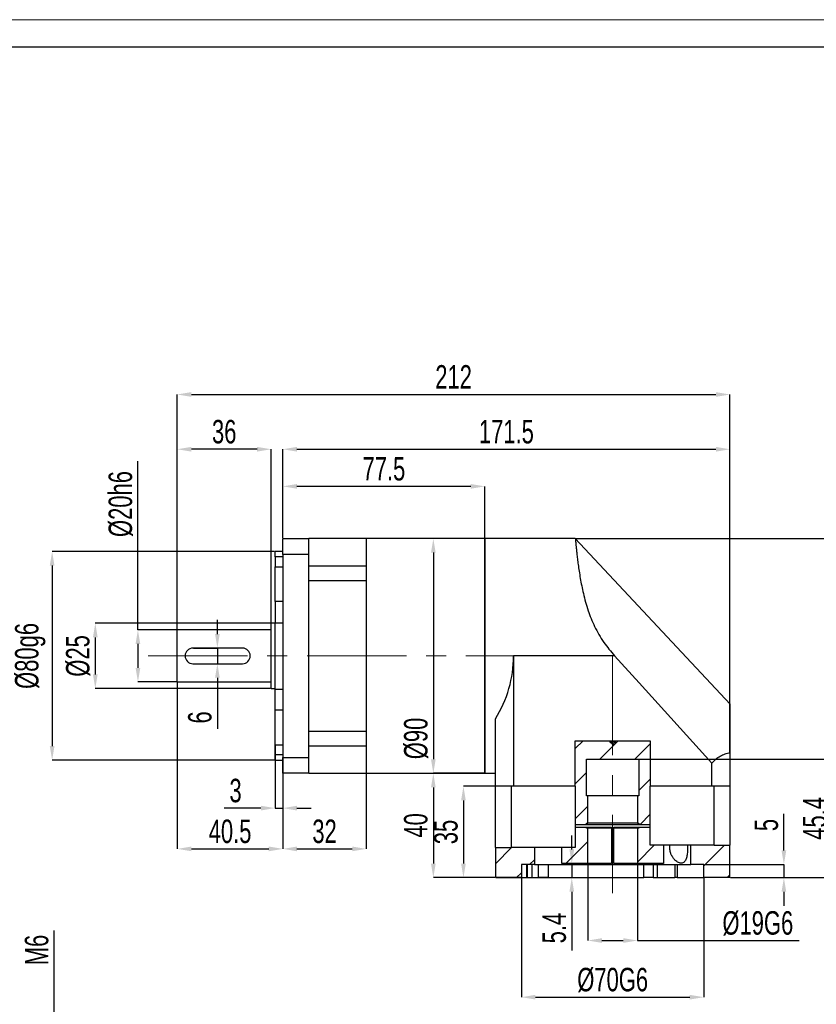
# Model space of a CAD drawing. Header units: millimetres. Extents: x 2388 to 2684, y 131 to 339.
# Tile 3 of 4: x 2470 to 2572, y 213 to 339. Entities that reach past the tile are written whole.
import ezdxf

# ---------------------------------------------------------------- set-up
doc = ezdxf.new("R2010")
doc.units = ezdxf.units.MM
doc.linetypes.add('CENTER2', pattern=[28.575, 19.05, -3.175, 3.175, -3.175])
doc.linetypes.add('CENTERX2', pattern=[20.32, 12.7, -2.54, 2.54, -2.54])
doc.layers.add('3中心线层', color=1, linetype='CENTER2')
doc.layers.add('6文字层', color=3, linetype='Continuous')
doc.layers.add('图框_外框线', color=7, linetype='Continuous', lineweight=18)
doc.styles.add('SLDTEXTSTYLE1', font='TXT', dxfattribs={"width": 0.7})
doc.dimstyles.new('SLDDIMSTYLE12', dxfattribs={"dimtxt": 3, "dimasz": 1.8, "dimexe": 0, "dimexo": 0.0625, "dimgap": 0.75, "dimtad": 1, "dimlfac": 2, "dimrnd": 1e-09, "dimzin": 12, "dimdsep": 46, "dimtxsty": 'SLDTEXTSTYLE1', "dimsah": 1, "dimcen": 0.09, "dimadec": 0, "dimazin": 3, "dimtfac": 1, "dimtmove": 0, "dimatfit": 0, "dimfxl": 1, "dimfrac": 2, "dimtolj": 1, "dimtzin": 12, "dimarcsym": 0})
doc.dimstyles.new('SLDDIMSTYLE2', dxfattribs={"dimtxt": 3, "dimasz": 1.8, "dimexe": 0, "dimexo": 0.0625, "dimgap": 0.75, "dimtad": 0, "dimtih": 1, "dimtoh": 1, "dimlfac": 3, "dimrnd": 1e-09, "dimzin": 12, "dimdsep": 46, "dimtxsty": 'SLDTEXTSTYLE1', "dimsah": 1, "dimcen": 0, "dimadec": 0, "dimazin": 3, "dimtfac": 1, "dimtofl": 0, "dimtmove": 0, "dimatfit": 3, "dimfxl": 1, "dimfrac": 2, "dimtolj": 1, "dimtzin": 12, "dimarcsym": 0})
doc.dimstyles.new('SLDDIMSTYLE4', dxfattribs={"dimtxt": 3, "dimasz": 1.8, "dimexe": 0, "dimexo": 0.0625, "dimgap": 0.75, "dimtad": 1, "dimlfac": 3, "dimrnd": 1e-09, "dimzin": 12, "dimdsep": 46, "dimtxsty": 'SLDTEXTSTYLE1', "dimsah": 1, "dimcen": 0.09, "dimadec": 0, "dimazin": 3, "dimtfac": 1, "dimtofl": 0, "dimtmove": 0, "dimatfit": 3, "dimfxl": 1, "dimfrac": 2, "dimtolj": 1, "dimtzin": 12, "dimarcsym": 0})
doc.dimstyles.new('SLDDIMSTYLE5', dxfattribs={"dimtxt": 3, "dimasz": 1.8, "dimexe": 0, "dimexo": 0.0625, "dimgap": 0.75, "dimtad": 1, "dimlfac": 3, "dimrnd": 1e-09, "dimzin": 12, "dimdsep": 46, "dimtxsty": 'SLDTEXTSTYLE1', "dimsah": 1, "dimcen": 0.09, "dimadec": 0, "dimazin": 3, "dimtfac": 1, "dimtofl": 0, "dimtmove": 0, "dimatfit": 3, "dimfxl": 1, "dimfrac": 2, "dimtolj": 1, "dimarcsym": 0})
doc.dimstyles.new('SLDDIMSTYLE6', dxfattribs={"dimtxt": 3, "dimasz": 1.8, "dimexe": 0, "dimexo": 0.0625, "dimgap": 0.75, "dimtad": 1, "dimlfac": 3, "dimrnd": 1e-09, "dimzin": 12, "dimdsep": 46, "dimtxsty": 'SLDTEXTSTYLE1', "dimsah": 1, "dimcen": 0.09, "dimadec": 0, "dimazin": 3, "dimtfac": 1, "dimtofl": 0, "dimtmove": 0, "dimatfit": 3, "dimfxl": 1, "dimfrac": 2, "dimtolj": 1, "dimarcsym": 0})
doc.dimstyles.new('SLDDIMSTYLE7', dxfattribs={"dimtxt": 3, "dimasz": 1.8, "dimexe": 0, "dimexo": 0.0625, "dimgap": 0.75, "dimtad": 1, "dimlfac": 3, "dimrnd": 1e-09, "dimzin": 12, "dimdsep": 46, "dimtxsty": 'SLDTEXTSTYLE1', "dimsah": 1, "dimcen": 0.09, "dimadec": 0, "dimazin": 3, "dimtfac": 1, "dimtmove": 0, "dimatfit": 0, "dimfxl": 1, "dimfrac": 2, "dimtolj": 1, "dimtzin": 12, "dimarcsym": 0})
doc.dimstyles.new('SLDDIMSTYLE8', dxfattribs={"dimtxt": 3, "dimasz": 1.8, "dimexe": 0, "dimexo": 0.0625, "dimgap": 0.75, "dimtad": 1, "dimlfac": 3, "dimrnd": 1e-09, "dimzin": 12, "dimdsep": 46, "dimtxsty": 'SLDTEXTSTYLE1', "dimsah": 1, "dimcen": 0.09, "dimadec": 0, "dimazin": 3, "dimtfac": 1, "dimtofl": 0, "dimtmove": 0, "dimatfit": 3, "dimfxl": 1, "dimfrac": 2, "dimtolj": 1, "dimarcsym": 0})
doc.dimstyles.new('SLDDIMSTYLE9', dxfattribs={"dimtxt": 3, "dimasz": 1.8, "dimexe": 0, "dimexo": 0.0625, "dimgap": 0.75, "dimtad": 1, "dimlfac": 3, "dimrnd": 1e-09, "dimzin": 12, "dimdsep": 46, "dimtxsty": 'SLDTEXTSTYLE1', "dimsah": 1, "dimcen": 0.09, "dimadec": 0, "dimazin": 3, "dimtfac": 1, "dimtofl": 0, "dimtmove": 0, "dimatfit": 3, "dimfxl": 1, "dimfrac": 2, "dimtolj": 1, "dimarcsym": 0})
pattern_1 = [(45, (2388.4566, 129.769), (-2.245064, 2.245064), [])]

# ---------------------------------------------------------------- blocks, each defined once
blk = doc.blocks.new('*D94')
at = {"layer": '6文字层', "color": 0, "lineweight": -2}
for p, q in [((2450.8, 278.93), (2425.71, 246.21)), ((2452.6, 278.93), (2450.8, 278.93))]:
    blk.add_line(p, q, dxfattribs=at)
at = {"layer": '6文字层', "color": 0}
blk.add_solid([(2425.47, 246.39), (2425.95, 246.02), (2424.62, 244.78)], dxfattribs=at)
at = {"layer": 'Defpoints', "color": 0}
for p in [(2444.9, 271.23), (2424.62, 244.78)]:
    blk.add_point(p, dxfattribs=at)
at = {"layer": '6文字层', "color": 0, "insert": (2453.35, 280.43), "char_height": 3, "attachment_point": 1, "style": 'SLDTEXTSTYLE1'}
blk.add_mtext('\\A1;P.C.D.∅100', dxfattribs=at)
blk = doc.blocks.new('*D97')
at = {"layer": '6文字层', "color": 0, "lineweight": -2}
for p, q in [((2489.87, 261.4), (2489.87, 291.41)), ((2491.67, 291.41), (2558.74, 291.41)), ((2560.54, 245.7), (2560.54, 291.41))]:
    blk.add_line(p, q, dxfattribs=at)
at = {"layer": '6文字层', "color": 0}
for points in [[(2491.67, 291.71), (2491.67, 291.11), (2489.87, 291.41)], [(2558.74, 291.11), (2558.74, 291.71), (2560.54, 291.41)]]:
    blk.add_solid(points, dxfattribs=at)
at = {"layer": 'Defpoints', "color": 0}
for p in [(2560.54, 291.41), (2489.87, 261.34), (2560.54, 245.63)]:
    blk.add_point(p, dxfattribs=at)
at = {"layer": '6文字层', "color": 0, "insert": (2525.2, 295.16), "char_height": 3, "attachment_point": 2, "style": 'SLDTEXTSTYLE1'}
blk.add_mtext('\\A1;212', dxfattribs=at)
blk = doc.blocks.new('*D98')
at = {"layer": '6文字层', "color": 0, "lineweight": -2}
for p, q in [((2503.37, 273.07), (2503.37, 279.67)), ((2527.4, 279.67), (2505.17, 279.67)), ((2529.2, 273.07), (2529.2, 279.67))]:
    blk.add_line(p, q, dxfattribs=at)
at = {"layer": '6文字层', "color": 0}
for points in [[(2505.17, 279.97), (2505.17, 279.37), (2503.37, 279.67)], [(2527.4, 279.37), (2527.4, 279.97), (2529.2, 279.67)]]:
    blk.add_solid(points, dxfattribs=at)
at = {"layer": 'Defpoints', "color": 0}
for p in [(2503.37, 279.67), (2503.37, 273), (2529.2, 273)]:
    blk.add_point(p, dxfattribs=at)
at = {"layer": '6文字层', "color": 0, "insert": (2516.29, 283.42), "char_height": 3, "attachment_point": 2, "style": 'SLDTEXTSTYLE1'}
blk.add_mtext('\\A1;77.5', dxfattribs=at)
blk = doc.blocks.new('*D99')
at = {"layer": '6文字层', "color": 0, "lineweight": -2}
for p, q in [((2503.37, 273.07), (2503.37, 284.41)), ((2505.17, 284.41), (2558.74, 284.41)), ((2560.54, 245.7), (2560.54, 284.41))]:
    blk.add_line(p, q, dxfattribs=at)
at = {"layer": '6文字层', "color": 0}
for points in [[(2505.17, 284.71), (2505.17, 284.11), (2503.37, 284.41)], [(2558.74, 284.11), (2558.74, 284.71), (2560.54, 284.41)]]:
    blk.add_solid(points, dxfattribs=at)
at = {"layer": 'Defpoints', "color": 0}
for p in [(2560.54, 284.41), (2503.37, 273), (2560.54, 245.63)]:
    blk.add_point(p, dxfattribs=at)
at = {"layer": '6文字层', "color": 0, "insert": (2531.95, 288.16), "char_height": 3, "attachment_point": 2, "style": 'SLDTEXTSTYLE1'}
blk.add_mtext('\\A1;171.5', dxfattribs=at)
blk = doc.blocks.new('*D100')
at = {"layer": '6文字层', "color": 0, "lineweight": -2}
for p, q in [((2489.87, 261.4), (2489.87, 284.41)), ((2500.07, 284.41), (2491.67, 284.41)), ((2501.87, 262.23), (2501.87, 284.41))]:
    blk.add_line(p, q, dxfattribs=at)
at = {"layer": '6文字层', "color": 0}
for points in [[(2491.67, 284.71), (2491.67, 284.11), (2489.87, 284.41)], [(2500.07, 284.11), (2500.07, 284.71), (2501.87, 284.41)]]:
    blk.add_solid(points, dxfattribs=at)
at = {"layer": 'Defpoints', "color": 0}
for p in [(2489.87, 284.41), (2501.87, 262.17), (2489.87, 261.34)]:
    blk.add_point(p, dxfattribs=at)
at = {"layer": '6文字层', "color": 0, "insert": (2495.87, 288.16), "char_height": 3, "attachment_point": 2, "style": 'SLDTEXTSTYLE1'}
blk.add_mtext('\\A1;36', dxfattribs=at)
blk = doc.blocks.new('*D101')
at = {"layer": '6文字层', "color": 0, "lineweight": -2}
for p, q in [((2484.84, 261.34), (2484.84, 282.89)), ((2489.81, 261.34), (2484.84, 261.34)), ((2484.84, 259.54), (2484.84, 256.47)), ((2489.81, 254.67), (2484.84, 254.67))]:
    blk.add_line(p, q, dxfattribs=at)
at = {"layer": '6文字层', "color": 0}
for points in [[(2485.14, 259.54), (2484.54, 259.54), (2484.84, 261.34)], [(2484.54, 256.47), (2485.14, 256.47), (2484.84, 254.67)]]:
    blk.add_solid(points, dxfattribs=at)
at = {"layer": 'Defpoints', "color": 0}
for p in [(2489.87, 261.34), (2484.84, 254.67), (2489.87, 254.67)]:
    blk.add_point(p, dxfattribs=at)
at = {"layer": '6文字层', "color": 0, "insert": (2481.09, 277.41), "char_height": 3, "attachment_point": 2, "rotation": 90, "style": 'SLDTEXTSTYLE1'}
blk.add_mtext('\\A1;%%c20h6', dxfattribs=at)
blk = doc.blocks.new('*D102')
at = {"layer": '6文字层', "color": 0, "lineweight": -2}
for p, q in [((2501.81, 262.17), (2479.39, 262.17)), ((2479.39, 260.37), (2479.39, 255.64)), ((2501.81, 253.84), (2479.39, 253.84))]:
    blk.add_line(p, q, dxfattribs=at)
at = {"layer": '6文字层', "color": 0}
for points in [[(2479.69, 260.37), (2479.09, 260.37), (2479.39, 262.17)], [(2479.09, 255.64), (2479.69, 255.64), (2479.39, 253.84)]]:
    blk.add_solid(points, dxfattribs=at)
at = {"layer": 'Defpoints', "color": 0}
for p in [(2501.87, 262.17), (2479.39, 253.84), (2501.87, 253.84)]:
    blk.add_point(p, dxfattribs=at)
at = {"layer": '6文字层', "color": 0, "insert": (2475.64, 258), "char_height": 3, "attachment_point": 2, "rotation": 90, "style": 'SLDTEXTSTYLE1'}
blk.add_mtext('\\A1;%%c25', dxfattribs=at)
blk = doc.blocks.new('*D103')
at = {"layer": '6文字层', "color": 0, "lineweight": -2}
for p, q in [((2502.31, 271.34), (2473.87, 271.34)), ((2473.87, 269.54), (2473.87, 246.47)), ((2502.31, 244.67), (2473.87, 244.67))]:
    blk.add_line(p, q, dxfattribs=at)
at = {"layer": '6文字层', "color": 0}
for points in [[(2474.17, 269.54), (2473.57, 269.54), (2473.87, 271.34)], [(2473.57, 246.47), (2474.17, 246.47), (2473.87, 244.67)]]:
    blk.add_solid(points, dxfattribs=at)
at = {"layer": 'Defpoints', "color": 0}
for p in [(2502.37, 271.34), (2473.87, 244.67), (2502.37, 244.67)]:
    blk.add_point(p, dxfattribs=at)
at = {"layer": '6文字层', "color": 0, "insert": (2469.12, 258), "char_height": 3, "attachment_point": 2, "rotation": 90, "style": 'SLDTEXTSTYLE1'}
blk.add_mtext('\\A1;%%c80g6', dxfattribs=at)
blk = doc.blocks.new('*D104')
at = {"layer": '6文字层', "color": 0, "lineweight": -2}
for p, q in [((2495, 260.8), (2495, 262.6)), ((2491.93, 259), (2495, 259)), ((2495, 259), (2495, 257)), ((2491.93, 257), (2495, 257)), ((2495, 255.2), (2495, 248.69))]:
    blk.add_line(p, q, dxfattribs=at)
at = {"layer": '6文字层', "color": 0}
for points in [[(2494.7, 260.8), (2495.3, 260.8), (2495, 259)], [(2495.3, 255.2), (2494.7, 255.2), (2495, 257)]]:
    blk.add_solid(points, dxfattribs=at)
at = {"layer": 'Defpoints', "color": 0}
for p in [(2491.87, 259), (2491.87, 257), (2495, 257)]:
    blk.add_point(p, dxfattribs=at)
at = {"layer": '6文字层', "color": 0, "insert": (2491.25, 250.14), "char_height": 3, "attachment_point": 2, "rotation": 90, "style": 'SLDTEXTSTYLE1'}
blk.add_mtext('\\A1;6', dxfattribs=at)
blk = doc.blocks.new('*D105')
at = {"layer": '6文字层', "color": 0, "lineweight": -2}
for p, q in [((2502.37, 246.57), (2502.37, 238.55)), ((2503.37, 244.97), (2503.37, 238.55)), ((2500.57, 238.55), (2495.87, 238.55)), ((2502.37, 238.55), (2503.37, 238.55)), ((2505.17, 238.55), (2506.97, 238.55))]:
    blk.add_line(p, q, dxfattribs=at)
at = {"layer": '6文字层', "color": 0}
for points in [[(2500.57, 238.25), (2500.57, 238.85), (2502.37, 238.55)], [(2505.17, 238.85), (2505.17, 238.25), (2503.37, 238.55)]]:
    blk.add_solid(points, dxfattribs=at)
at = {"layer": 'Defpoints', "color": 0}
for p in [(2502.37, 246.63), (2503.37, 245.03), (2503.37, 238.55)]:
    blk.add_point(p, dxfattribs=at)
at = {"layer": '6文字层', "color": 0, "insert": (2497.32, 242.3), "char_height": 3, "attachment_point": 2, "style": 'SLDTEXTSTYLE1'}
blk.add_mtext('\\A1;3', dxfattribs=at)
blk = doc.blocks.new('*D106')
at = {"layer": '6文字层', "color": 0, "lineweight": -2}
for p, q in [((2489.87, 254.61), (2489.87, 233.34)), ((2503.37, 244.97), (2503.37, 233.34)), ((2491.67, 233.34), (2501.57, 233.34))]:
    blk.add_line(p, q, dxfattribs=at)
at = {"layer": '6文字层', "color": 0}
for points in [[(2491.67, 233.64), (2491.67, 233.04), (2489.87, 233.34)], [(2501.57, 233.04), (2501.57, 233.64), (2503.37, 233.34)]]:
    blk.add_solid(points, dxfattribs=at)
at = {"layer": 'Defpoints', "color": 0}
for p in [(2489.87, 254.67), (2503.37, 245.03), (2503.37, 233.34)]:
    blk.add_point(p, dxfattribs=at)
at = {"layer": '6文字层', "color": 0, "insert": (2496.62, 237.09), "char_height": 3, "attachment_point": 2, "style": 'SLDTEXTSTYLE1'}
blk.add_mtext('\\A1;40.5', dxfattribs=at)
blk = doc.blocks.new('*D107')
at = {"layer": '6文字层', "color": 0, "lineweight": -2}
for p, q in [((2503.37, 244.97), (2503.37, 233.34)), ((2514.04, 242.94), (2514.04, 233.34)), ((2505.17, 233.34), (2512.24, 233.34))]:
    blk.add_line(p, q, dxfattribs=at)
at = {"layer": '6文字层', "color": 0}
for points in [[(2505.17, 233.64), (2505.17, 233.04), (2503.37, 233.34)], [(2512.24, 233.04), (2512.24, 233.64), (2514.04, 233.34)]]:
    blk.add_solid(points, dxfattribs=at)
at = {"layer": 'Defpoints', "color": 0}
for p in [(2503.37, 245.03), (2514.04, 243), (2514.04, 233.34)]:
    blk.add_point(p, dxfattribs=at)
at = {"layer": '6文字层', "color": 0, "insert": (2508.7, 237.09), "char_height": 3, "attachment_point": 2, "style": 'SLDTEXTSTYLE1'}
blk.add_mtext('\\A1;32', dxfattribs=at)
blk = doc.blocks.new('*D108')
at = {"layer": '6文字层', "color": 0, "lineweight": -2}
for p, q in [((2529.14, 243), (2522.61, 243)), ((2522.61, 241.2), (2522.61, 231.47)), ((2530.47, 229.67), (2522.61, 229.67))]:
    blk.add_line(p, q, dxfattribs=at)
at = {"layer": '6文字层', "color": 0}
for points in [[(2522.91, 241.2), (2522.31, 241.2), (2522.61, 243)], [(2522.31, 231.47), (2522.91, 231.47), (2522.61, 229.67)]]:
    blk.add_solid(points, dxfattribs=at)
at = {"layer": 'Defpoints', "color": 0}
for p in [(2529.2, 243), (2522.61, 229.67), (2530.54, 229.67)]:
    blk.add_point(p, dxfattribs=at)
at = {"layer": '6文字层', "color": 0, "insert": (2518.86, 236.34), "char_height": 3, "attachment_point": 2, "rotation": 90, "style": 'SLDTEXTSTYLE1'}
blk.add_mtext('\\A1;40', dxfattribs=at)
blk = doc.blocks.new('*D109')
at = {"layer": '6文字层', "color": 0, "lineweight": -2}
for p, q in [((2532.81, 241.34), (2526.46, 241.34)), ((2526.46, 239.54), (2526.46, 231.47)), ((2530.47, 229.67), (2526.46, 229.67))]:
    blk.add_line(p, q, dxfattribs=at)
at = {"layer": '6文字层', "color": 0}
for points in [[(2526.76, 239.54), (2526.16, 239.54), (2526.46, 241.34)], [(2526.16, 231.47), (2526.76, 231.47), (2526.46, 229.67)]]:
    blk.add_solid(points, dxfattribs=at)
at = {"layer": 'Defpoints', "color": 0}
for p in [(2532.87, 241.34), (2526.46, 229.67), (2530.54, 229.67)]:
    blk.add_point(p, dxfattribs=at)
at = {"layer": '6文字层', "color": 0, "insert": (2522.71, 235.5), "char_height": 3, "attachment_point": 2, "rotation": 90, "style": 'SLDTEXTSTYLE1'}
blk.add_mtext('\\A1;35', dxfattribs=at)
blk = doc.blocks.new('*D110')
at = {"layer": '6文字层', "color": 0, "lineweight": -2}
for p, q in [((2540.82, 273), (2583.54, 273)), ((2583.54, 271.2), (2583.54, 231.47)), ((2560.6, 229.67), (2583.54, 229.67))]:
    blk.add_line(p, q, dxfattribs=at)
at = {"layer": '6文字层', "color": 0}
for points in [[(2583.84, 271.2), (2583.24, 271.2), (2583.54, 273)], [(2583.24, 231.47), (2583.84, 231.47), (2583.54, 229.67)]]:
    blk.add_solid(points, dxfattribs=at)
at = {"layer": 'Defpoints', "color": 0}
for p in [(2540.76, 273), (2560.54, 229.67), (2583.54, 229.67)]:
    blk.add_point(p, dxfattribs=at)
at = {"layer": '6文字层', "color": 0, "insert": (2579.79, 251.34), "char_height": 3, "attachment_point": 2, "rotation": 90, "style": 'SLDTEXTSTYLE1'}
blk.add_mtext('\\A1;130', dxfattribs=at)
blk = doc.blocks.new('*D111')
at = {"layer": '6文字层', "color": 0, "lineweight": -2}
for p, q in [((2548.93, 244.8), (2573.61, 244.8)), ((2573.61, 243), (2573.61, 231.47)), ((2560.6, 229.67), (2573.61, 229.67))]:
    blk.add_line(p, q, dxfattribs=at)
at = {"layer": '6文字层', "color": 0}
for points in [[(2573.91, 243), (2573.31, 243), (2573.61, 244.8)], [(2573.31, 231.47), (2573.91, 231.47), (2573.61, 229.67)]]:
    blk.add_solid(points, dxfattribs=at)
at = {"layer": 'Defpoints', "color": 0}
for p in [(2548.87, 244.8), (2560.54, 229.67), (2573.61, 229.67)]:
    blk.add_point(p, dxfattribs=at)
at = {"layer": '6文字层', "color": 0, "insert": (2569.86, 237.24), "char_height": 3, "attachment_point": 2, "rotation": 90, "style": 'SLDTEXTSTYLE1'}
blk.add_mtext('\\A1;45.4', dxfattribs=at)
blk = doc.blocks.new('*D112')
at = {"layer": '6文字层', "color": 0, "lineweight": -2}
for p, q in [((2567.43, 233.14), (2567.43, 237.84)), ((2557.27, 231.34), (2567.43, 231.34)), ((2567.43, 231.34), (2567.43, 229.67)), ((2560.6, 229.67), (2567.43, 229.67)), ((2567.43, 227.87), (2567.43, 226.07))]:
    blk.add_line(p, q, dxfattribs=at)
at = {"layer": '6文字层', "color": 0}
for points in [[(2567.13, 233.14), (2567.73, 233.14), (2567.43, 231.34)], [(2567.73, 227.87), (2567.13, 227.87), (2567.43, 229.67)]]:
    blk.add_solid(points, dxfattribs=at)
at = {"layer": 'Defpoints', "color": 0}
for p in [(2557.2, 231.34), (2560.54, 229.67), (2567.43, 229.67)]:
    blk.add_point(p, dxfattribs=at)
at = {"layer": '6文字层', "color": 0, "insert": (2563.68, 236.39), "char_height": 3, "attachment_point": 2, "rotation": 90, "style": 'SLDTEXTSTYLE1'}
blk.add_mtext('\\A1;5', dxfattribs=at)
blk = doc.blocks.new('*D113')
at = {"layer": '6文字层', "color": 0, "lineweight": -2}
for p, q in [((2540.31, 233.27), (2540.31, 235.07)), ((2539.1, 231.47), (2540.31, 231.47)), ((2540.31, 231.47), (2540.31, 229.67)), ((2530.6, 229.67), (2540.31, 229.67)), ((2540.31, 227.87), (2540.31, 220.37))]:
    blk.add_line(p, q, dxfattribs=at)
at = {"layer": '6文字层', "color": 0}
for points in [[(2540.01, 233.27), (2540.61, 233.27), (2540.31, 231.47)], [(2540.61, 227.87), (2540.01, 227.87), (2540.31, 229.67)]]:
    blk.add_solid(points, dxfattribs=at)
at = {"layer": 'Defpoints', "color": 0}
for p in [(2539.04, 231.47), (2530.54, 229.67), (2540.31, 229.67)]:
    blk.add_point(p, dxfattribs=at)
at = {"layer": '6文字层', "color": 0, "insert": (2536.56, 223.22), "char_height": 3, "attachment_point": 2, "rotation": 90, "style": 'SLDTEXTSTYLE1'}
blk.add_mtext('\\A1;5.4', dxfattribs=at)
blk = doc.blocks.new('*D114')
at = {"layer": '6文字层', "color": 0, "lineweight": -2}
for p, q in [((2542.37, 231.41), (2542.37, 221.63)), ((2548.7, 231.41), (2548.7, 221.63)), ((2544.17, 221.63), (2546.9, 221.63)), ((2548.7, 221.63), (2569.4, 221.63))]:
    blk.add_line(p, q, dxfattribs=at)
at = {"layer": '6文字层', "color": 0}
for points in [[(2544.17, 221.93), (2544.17, 221.33), (2542.37, 221.63)], [(2546.9, 221.33), (2546.9, 221.93), (2548.7, 221.63)]]:
    blk.add_solid(points, dxfattribs=at)
at = {"layer": 'Defpoints', "color": 0}
for p in [(2542.37, 231.47), (2548.7, 231.47), (2548.7, 221.63)]:
    blk.add_point(p, dxfattribs=at)
at = {"layer": '6文字层', "color": 0, "insert": (2564.1, 225.38), "char_height": 3, "attachment_point": 2, "style": 'SLDTEXTSTYLE1'}
blk.add_mtext('\\A1;%%c19G6', dxfattribs=at)
blk = doc.blocks.new('*D115')
at = {"layer": '6文字层', "color": 0, "lineweight": -2}
for p, q in [((2533.87, 229.61), (2533.87, 214.39)), ((2557.2, 229.61), (2557.2, 214.39)), ((2535.67, 214.39), (2555.4, 214.39))]:
    blk.add_line(p, q, dxfattribs=at)
at = {"layer": '6文字层', "color": 0}
for points in [[(2535.67, 214.69), (2535.67, 214.09), (2533.87, 214.39)], [(2555.4, 214.09), (2555.4, 214.69), (2557.2, 214.39)]]:
    blk.add_solid(points, dxfattribs=at)
at = {"layer": 'Defpoints', "color": 0}
for p in [(2533.87, 229.67), (2557.2, 229.67), (2557.2, 214.39)]:
    blk.add_point(p, dxfattribs=at)
at = {"layer": '6文字层', "color": 0, "insert": (2545.54, 218.14), "char_height": 3, "attachment_point": 2, "style": 'SLDTEXTSTYLE1'}
blk.add_mtext('\\A1;%%c70G6', dxfattribs=at)
blk = doc.blocks.new('*D116')
at = {"layer": '6文字层', "color": 0, "lineweight": -2}
for p, q in [((2529.14, 273), (2522.61, 273)), ((2522.61, 271.2), (2522.61, 244.8)), ((2529.14, 243), (2522.61, 243))]:
    blk.add_line(p, q, dxfattribs=at)
at = {"layer": '6文字层', "color": 0}
for points in [[(2522.91, 271.2), (2522.31, 271.2), (2522.61, 273)], [(2522.31, 244.8), (2522.91, 244.8), (2522.61, 243)]]:
    blk.add_solid(points, dxfattribs=at)
at = {"layer": 'Defpoints', "color": 0}
for p in [(2529.2, 273), (2522.61, 243), (2529.2, 243)]:
    blk.add_point(p, dxfattribs=at)
at = {"layer": '6文字层', "color": 0, "insert": (2518.86, 247.45), "char_height": 3, "attachment_point": 2, "rotation": 90, "style": 'SLDTEXTSTYLE1'}
blk.add_mtext('\\A1;%%c90', dxfattribs=at)
blk = doc.blocks.new('*D127')
at = {"layer": '6文字层', "color": 0, "lineweight": -2}
for p, q in [((2474.13, 209.22), (2474.13, 222.92)), ((2485.87, 207.42), (2474.13, 207.42)), ((2474.13, 204.42), (2474.13, 207.42)), ((2485.87, 204.42), (2474.13, 204.42)), ((2474.13, 202.62), (2474.13, 200.82))]:
    blk.add_line(p, q, dxfattribs=at)
at = {"layer": '6文字层', "color": 0}
for points in [[(2473.83, 209.22), (2474.43, 209.22), (2474.13, 207.42)], [(2474.43, 202.62), (2473.83, 202.62), (2474.13, 204.42)]]:
    blk.add_solid(points, dxfattribs=at)
at = {"layer": 'Defpoints', "color": 0}
for p in [(2474.13, 207.42), (2485.93, 207.42), (2485.93, 204.42)]:
    blk.add_point(p, dxfattribs=at)
at = {"layer": '6文字层', "color": 0, "insert": (2470.38, 220.42), "char_height": 3, "attachment_point": 2, "rotation": 90, "style": 'SLDTEXTSTYLE1'}
blk.add_mtext('\\A1;M6', dxfattribs=at)

msp = doc.modelspace()

# ---------------------------------------------------------------- hatches: boundary and pattern name
at = {"linetype": 'Continuous', "lineweight": 18}
h = msp.add_hatch(dxfattribs=at)
h.set_pattern_fill('ANSI31', style=0)
h.set_pattern_definition(pattern_1)
edge = h.paths.add_edge_path(flags=0)
edge.add_line((2540.761239, 236.469667), (2542.203253, 236.469667))
edge.add_line((2542.203253, 236.469667), (2542.203253, 236.636334))
edge.add_line((2542.203253, 236.636334), (2542.369919, 236.636334))
edge.add_line((2542.369919, 236.636334), (2542.369919, 240.136334))
edge.add_line((2542.369919, 240.136334), (2542.203253, 240.136334))
edge.add_line((2542.203253, 240.136334), (2542.203253, 244.803))
edge.add_line((2542.203253, 244.803), (2548.869911, 244.803))
edge.add_line((2548.869911, 244.803), (2548.869911, 240.136334))
edge.add_line((2548.869911, 240.136334), (2548.703244, 240.136334))
edge.add_line((2548.703244, 240.136334), (2548.703244, 236.636334))
edge.add_line((2548.703244, 236.636334), (2548.869911, 236.636334))
edge.add_line((2548.869911, 236.636334), (2548.869911, 236.469667))
edge.add_line((2548.869911, 236.469667), (2550.349524, 236.469667))
edge.add_line((2550.349524, 236.469667), (2550.349524, 247.141624))
edge.add_line((2550.349524, 247.141624), (2545.869872, 247.141624))
edge.add_line((2545.869872, 247.141624), (2545.869872, 247.003))
edge.add_spline(control_points=[(2545.869872, 247.003), (2545.850101, 246.983232), (2545.83033, 246.963464), (2545.810558, 246.943696), (2545.721431, 246.854585), (2545.644345, 246.751156), (2545.542155, 246.677388), (2545.540922, 246.676498), (2545.539599, 246.67564), (2545.538134, 246.675231), (2545.537439, 246.675037), (2545.536694, 246.674964), (2545.535977, 246.675044), (2545.535262, 246.675125), (2545.53456, 246.67535), (2545.533903, 246.675644), (2545.531454, 246.676742), (2545.529385, 246.678573), (2545.527355, 246.680329), (2545.51939, 246.687222), (2545.512017, 246.694775), (2545.504518, 246.702173), (2545.474556, 246.731727), (2545.444853, 246.761542), (2545.41508, 246.791286), (2545.344462, 246.861836), (2545.273879, 246.932421), (2545.203291, 247.003)], knot_values=[0.0053614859, 0.0053614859, 0.0053614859, 0.0053614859, 0.0056131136, 0.0056131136, 0.0056131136, 0.0067474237, 0.0067474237, 0.0067474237, 0.0067610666, 0.0067610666, 0.0067610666, 0.0067674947, 0.0067674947, 0.0067674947, 0.0067738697, 0.0067738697, 0.0067738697, 0.0067978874, 0.0067978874, 0.0067978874, 0.0068918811, 0.0068918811, 0.0068918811, 0.0072673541, 0.0072673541, 0.0072673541, 0.0081579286, 0.0081579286, 0.0081579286, 0.0081579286], weights=[1, 1, 1, 1, 1, 1, 1, 1, 1, 1, 1, 1, 1, 1, 1, 1, 1, 1, 1, 1, 1, 1, 1, 1, 1, 1, 1, 1], degree=3, periodic=0)
edge.add_line((2545.203291, 247.003), (2545.203291, 247.141624))
edge.add_line((2545.203291, 247.141624), (2540.761239, 247.141624))
edge.add_line((2540.761239, 247.141624), (2540.761239, 236.469667))
h = msp.add_hatch(dxfattribs=at)
h.set_pattern_fill('ANSI31', style=0)
h.set_pattern_definition(pattern_1)
h.paths.add_polyline_path([(2539.036582, 231.469667), (2542.369919, 231.469667), (2542.369919, 235.969667), (2542.203253, 235.969667), (2542.203253, 236.136334), (2540.761239, 236.136334), (2540.761239, 233.503), (2539.036584, 233.503)], flags=0)
h = msp.add_hatch(dxfattribs=at)
h.set_pattern_fill('ANSI31', style=0)
h.set_pattern_definition(pattern_1)
h.paths.add_polyline_path([(2552.036579, 233.803), (2550.349524, 233.803), (2550.349524, 236.136334), (2548.869911, 236.136334), (2548.869911, 235.969667), (2548.703244, 235.969667), (2548.703244, 231.469667), (2552.036582, 231.469667)], flags=0)
h = msp.add_hatch(dxfattribs=at)
h.set_pattern_fill('ANSI31', style=0)
h.set_pattern_definition(pattern_1)
h.paths.add_polyline_path([(2535.536583, 233.503), (2530.536582, 233.503), (2530.536582, 229.669667), (2533.869916, 229.669667), (2533.869916, 231.336334), (2535.536583, 231.336334)], flags=0)
h = msp.add_hatch(dxfattribs=at)
h.set_pattern_fill('ANSI31', style=0)
h.set_pattern_definition(pattern_1)
h.paths.add_polyline_path([(2555.53658, 231.336334), (2557.203247, 231.336334), (2557.203247, 229.669667), (2560.536582, 229.669667), (2560.536582, 233.803), (2555.53658, 233.803)], flags=0)

# ---------------------------------------------------------------- linework, layer by layer
at = {"color": 7, "linetype": 'Continuous', "lineweight": 25}
for p, q in [((2503.369916, 273.003001), (2506.703249, 273.003001)), ((2503.369916, 270.978405), (2503.369916, 273.003001)), ((2514.036582, 273.003001), (2506.703249, 273.003001)), ((2506.703249, 270.978405), (2506.703249, 273.003001)), ((2529.203249, 273.003001), (2514.036582, 273.003001)), ((2514.036582, 273.003001), (2514.036582, 255.356336)), ((2514.036582, 273.003001), (2514.036582, 269.482343)), ((2540.761687, 273.003001), (2529.203249, 273.003001)), ((2529.203249, 273.003001), (2529.203249, 255.356336)), ((2529.203249, 243.003), (2529.203249, 273.003001)), ((2560.542133, 251.842023), (2540.764027, 272.999997)), ((2503.369916, 271.336333), (2502.369914, 271.336333)), ((2502.369914, 270.643559), (2502.369914, 271.336333)), ((2503.369916, 270.643559), (2502.369914, 270.643559)), ((2502.369914, 270.643559), (2502.369914, 269.377711)), ((2506.703249, 270.978405), (2503.369916, 270.978405)), ((2503.369916, 270.978405), (2503.369916, 245.027596)), ((2506.703249, 258.003), (2506.703249, 270.978405)), ((2502.369914, 269.377711), (2503.369916, 269.377711)), ((2502.369914, 264.959562), (2502.369914, 269.377711)), ((2514.036582, 269.482343), (2506.703249, 269.482343)), ((2506.703249, 267.658293), (2514.036582, 267.658293)), ((2514.036582, 267.658293), (2514.036582, 248.347708)), ((2502.369914, 264.959562), (2502.369914, 262.244943)), ((2503.369916, 264.959562), (2502.369914, 264.959562)), ((2502.369914, 262.169667), (2501.869916, 262.169667)), ((2501.869916, 258.003), (2501.869916, 262.169667)), ((2502.369914, 262.244943), (2503.369916, 262.244943)), ((2502.369914, 253.761058), (2502.369914, 262.244943)), ((2501.869916, 261.336334), (2489.869916, 261.336334)), ((2489.869916, 258.003), (2489.869916, 261.336334)), ((2489.869916, 254.669667), (2489.869916, 258.003)), ((2498.203247, 259.003), (2491.869915, 259.003)), ((2501.869916, 253.836334), (2501.869916, 258.003)), ((2506.703249, 245.027596), (2506.703249, 258.003)), ((2545.784808, 258.003), (2532.869915, 258.003)), ((2532.869915, 258.003), (2532.869915, 241.336334)), ((2491.869915, 257.003), (2498.203247, 257.003)), ((2489.869916, 254.669667), (2501.869916, 254.669667)), ((2514.036582, 255.356336), (2514.036582, 243.003)), ((2529.203249, 255.356336), (2529.203249, 243.003)), ((2501.869916, 253.836334), (2502.369914, 253.836334)), ((2502.369914, 251.046439), (2502.369914, 253.761058)), ((2502.369914, 253.761058), (2503.369916, 253.761058)), ((2503.369916, 251.046439), (2502.369914, 251.046439)), ((2502.369914, 246.62829), (2502.369914, 251.046439)), ((2530.536581, 241.336334), (2530.536581, 249.968353)), ((2514.036582, 248.347708), (2506.703249, 248.347708)), ((2502.369914, 246.62829), (2503.369916, 246.62829)), ((2502.369914, 245.362442), (2502.369914, 246.62829)), ((2540.761239, 247.141624), (2550.349524, 247.141624)), ((2540.761239, 241.336334), (2540.761239, 247.141624)), ((2545.203291, 247.003), (2545.203291, 247.141624)), ((2545.203291, 247.003), (2545.869872, 247.003)), ((2545.869872, 247.141624), (2545.869872, 247.003)), ((2550.349524, 247.141624), (2550.349524, 241.336334)), ((2503.369916, 245.362442), (2502.369914, 245.362442)), ((2502.369914, 244.669667), (2502.369914, 245.362442)), ((2506.703249, 246.523657), (2514.036582, 246.523657)), ((2514.036582, 246.523657), (2514.036582, 243.003)), ((2560.536582, 245.63286), (2560.536582, 241.336334)), ((2502.369914, 244.669667), (2503.369916, 244.669667)), ((2503.369916, 245.027596), (2506.703249, 245.027596)), ((2503.369916, 243.003), (2503.369916, 245.027596)), ((2506.703249, 243.003), (2506.703249, 245.027596)), ((2542.203253, 244.803001), (2548.869911, 244.803001)), ((2542.203253, 240.136334), (2542.203253, 244.803001)), ((2548.869911, 244.803001), (2548.869911, 240.136334)), ((2558.203248, 241.336334), (2558.203248, 244.295327)), ((2506.703249, 243.003), (2503.369916, 243.003)), ((2506.703249, 243.003), (2514.036582, 243.003)), ((2514.036582, 243.003), (2529.203249, 243.003)), ((2529.203249, 243.003), (2530.536581, 243.003)), ((2530.536581, 233.503), (2530.536581, 241.336334)), ((2532.561177, 241.336334), (2530.536581, 241.336334)), ((2532.561177, 241.336334), (2532.561177, 233.503)), ((2540.761239, 241.336334), (2532.561177, 241.336334)), ((2540.761239, 241.336334), (2532.869915, 241.336334)), ((2540.761239, 241.336334), (2540.761239, 233.503)), ((2550.349524, 233.803001), (2550.349524, 241.336334)), ((2558.511986, 241.336334), (2550.349524, 241.336334)), ((2558.203248, 241.336334), (2550.349524, 241.336334)), ((2558.511986, 233.803001), (2558.511986, 241.336334)), ((2560.536582, 241.336334), (2558.511986, 241.336334)), ((2560.536582, 241.336334), (2560.536582, 233.803001)), ((2542.369919, 240.136334), (2542.203253, 240.136334)), ((2542.369919, 236.636335), (2542.369919, 240.136334)), ((2548.703244, 240.136334), (2542.369919, 240.136334)), ((2548.703244, 240.136334), (2548.703244, 236.636335)), ((2548.869911, 240.136334), (2548.703244, 240.136334)), ((2542.203253, 236.636335), (2542.369919, 236.636335)), ((2542.203253, 236.469668), (2542.203253, 236.636335)), ((2548.703244, 236.636335), (2542.369919, 236.636335)), ((2548.703244, 236.636335), (2548.869911, 236.636335)), ((2548.869911, 236.636335), (2548.869911, 236.469668)), ((2540.761239, 236.469668), (2542.203253, 236.469668)), ((2540.761239, 236.136334), (2542.203253, 236.136334)), ((2542.203253, 236.469668), (2548.869911, 236.469668)), ((2542.203253, 235.969667), (2542.203253, 236.136334)), ((2542.203253, 236.136334), (2545.369915, 236.136334)), ((2542.369919, 235.969667), (2542.203253, 235.969667)), ((2545.369915, 235.969667), (2542.369919, 235.969667)), ((2542.369919, 231.469667), (2542.369919, 235.969667)), ((2545.369915, 236.136334), (2545.369915, 235.969667)), ((2545.369915, 235.969667), (2545.369915, 231.469667)), ((2545.369915, 235.669667), (2545.703248, 235.669667)), ((2545.703248, 235.969667), (2545.703248, 236.136334)), ((2545.703248, 236.136334), (2548.869911, 236.136334)), ((2545.703248, 231.469667), (2545.703248, 235.969667)), ((2548.703244, 235.969667), (2545.703248, 235.969667)), ((2548.703244, 235.969667), (2548.703244, 231.469667)), ((2548.869911, 235.969667), (2548.703244, 235.969667)), ((2548.869911, 236.469668), (2550.349524, 236.469668)), ((2548.869911, 236.136334), (2548.869911, 235.969667)), ((2548.869911, 236.136334), (2550.349524, 236.136334)), ((2545.703248, 234.636333), (2545.369915, 234.636333)), ((2530.536581, 233.503), (2532.561177, 233.503)), ((2530.536581, 233.503), (2530.536581, 229.669667)), ((2540.761239, 233.503), (2532.561177, 233.503)), ((2535.536583, 233.503), (2535.536583, 231.336334)), ((2539.036581, 231.469667), (2539.036584, 233.503)), ((2545.369915, 232.969668), (2545.703248, 232.969668)), ((2558.511986, 233.803001), (2550.349524, 233.803001)), ((2552.036579, 233.803001), (2552.036582, 231.469667)), ((2555.53658, 231.336334), (2555.53658, 233.803001)), ((2558.511986, 233.803001), (2560.536582, 233.803001)), ((2560.536582, 229.669667), (2560.536582, 233.803001)), ((2533.869916, 231.336334), (2533.869916, 229.669667)), ((2535.536583, 231.336334), (2533.869916, 231.336334)), ((2534.57616, 229.669667), (2534.57616, 231.336334)), ((2534.636696, 229.669667), (2534.636696, 231.336334)), ((2535.222681, 231.336334), (2535.222681, 229.669667)), ((2535.536583, 231.336334), (2555.53658, 231.336334)), ((2536.036634, 229.669667), (2536.036634, 231.336334)), ((2537.281511, 231.336334), (2537.281511, 229.669667)), ((2542.369919, 231.469667), (2539.036581, 231.469667)), ((2545.369915, 231.469667), (2542.369919, 231.469667)), ((2548.703244, 231.469667), (2545.703248, 231.469667)), ((2552.036582, 231.469667), (2548.703244, 231.469667)), ((2549.534116, 229.669667), (2549.534116, 231.336334)), ((2550.720153, 231.336334), (2550.720153, 229.669667)), ((2551.238698, 231.336334), (2551.238698, 229.669667)), ((2553.487302, 231.336334), (2553.487302, 229.669667)), ((2553.780666, 231.336334), (2553.780666, 229.669667)), ((2557.203247, 231.336334), (2555.53658, 231.336334)), ((2557.203247, 229.669667), (2557.203247, 231.336334)), ((2533.869916, 229.669667), (2530.536581, 229.669667)), ((2533.869916, 229.669667), (2534.57616, 229.669667)), ((2534.636696, 229.669667), (2534.57616, 229.669667)), ((2534.636696, 229.669667), (2535.222681, 229.669667)), ((2535.222681, 229.669667), (2536.036634, 229.669667)), ((2537.281511, 229.669667), (2536.036634, 229.669667)), ((2537.281511, 229.669667), (2549.534116, 229.669667)), ((2550.720153, 229.669667), (2549.534116, 229.669667)), ((2550.720153, 229.669667), (2551.238698, 229.669667)), ((2551.238698, 229.669667), (2553.487302, 229.669667)), ((2553.780666, 229.669667), (2553.487302, 229.669667)), ((2553.780666, 229.669667), (2557.203247, 229.669667)), ((2560.536582, 229.669667), (2557.203247, 229.669667))]:
    msp.add_line(p, q, dxfattribs=at)
at = {"color": 7, "linetype": 'Continuous', "lineweight": 25, "flags": 128}
msp.add_lwpolyline([(2558.203248, 244.295327), (2548.916986, 254.545652), (2545.784808, 258.003)], dxfattribs=at)
at = {"color": 7, "linetype": 'Continuous', "lineweight": 25}
for centre, radius, start, end in [((2491.869915, 258.003), 1, 90, 270), ((2498.203248, 258.003), 1, 270, 90), ((2517.869915, 258.003), 15, 327.61246147, 0)]:
    msp.add_arc(centre, radius, start, end, dxfattribs=at)
for points, knots in [([(2540.761687, 272.997813), (2540.761535, 272.999497), (2540.760006, 273.016383), (2540.766216, 272.947175), (2540.781254, 272.782929), (2540.807159, 272.505528), (2540.843631, 272.131139), (2540.892481, 271.651955), (2540.955277, 271.076116), (2541.032939, 270.414608), (2541.128776, 269.669275), (2541.247525, 268.835374), (2541.393476, 267.929978), (2541.569942, 266.971417), (2541.7863, 265.9613), (2542.055787, 264.894776), (2542.382298, 263.819928), (2542.768987, 262.76641), (2543.221673, 261.737186), (2543.765562, 260.713815), (2544.38521, 259.7403), (2545.058698, 258.832129), (2545.542228, 258.279998), (2545.784808, 258.003)], [0, 0, 0, 0, 0.0057359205, 0.0575235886, 0.1093112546, 0.1596996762, 0.210088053, 0.2619438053, 0.3137993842, 0.3641201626, 0.41444055, 0.4662487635, 0.5180558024, 0.5678875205, 0.617716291, 0.6691828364, 0.7206418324, 0.7672254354, 0.8138031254, 0.8622373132, 0.9106764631, 0.955187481, 1, 1, 1, 1]), ([(2560.536582, 251.836834), (2560.536582, 251.840217), (2560.536582, 251.856902), (2560.536582, 251.773762), (2560.536582, 251.587264), (2560.536582, 251.277307), (2560.536582, 250.859865), (2560.536582, 250.340238), (2560.536582, 249.721834), (2560.536582, 249.000722), (2560.536582, 248.097082), (2560.536582, 246.994498), (2560.536582, 246.088457), (2560.536582, 245.63286)], [0, 0, 0, 0, 0.022994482, 0.1133942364, 0.2037940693, 0.296817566, 0.3898418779, 0.480344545, 0.5708483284, 0.6638959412, 0.7569453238, 0.8777815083, 1, 1, 1, 1]), ([(2545.869872, 247.003), (2545.849906, 246.983421), (2545.739938, 246.875579), (2545.646745, 246.749355), (2545.538998, 246.675208), (2545.535956, 246.674888), (2545.531979, 246.676231), (2545.52132, 246.685579), (2545.482209, 246.724159), (2545.374104, 246.832268), (2545.273828, 246.932497), (2545.203291, 247.003)], [0, 0, 0, 0, 0.08958827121, 0.49344142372, 0.49831528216, 0.5006279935, 0.50293404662, 0.51153274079, 0.54528840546, 0.68014213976, 1, 1, 1, 1]), ([(2558.203248, 244.295326), (2558.534093, 244.683171), (2558.900497, 244.978885), (2559.395165, 245.253533), (2559.496254, 245.303801), (2559.700426, 245.39444), (2559.803296, 245.434765), (2560.114059, 245.541999), (2560.324104, 245.595188), (2560.536582, 245.63286)], [0, 0, 0, 0, 0.5, 0.5, 0.625, 0.625, 0.75, 0.75, 1, 1, 1, 1]), ([(2555.119364, 233.803001), (2555.122747, 233.70771), (2555.13001, 233.503095), (2555.121941, 233.189974), (2555.099198, 232.873231), (2555.060225, 232.577029), (2555.004, 232.303958), (2554.930307, 232.064372), (2554.837386, 231.860933), (2554.725019, 231.699124), (2554.592117, 231.582111), (2554.437281, 231.512421), (2554.261449, 231.494611), (2554.062099, 231.532824), (2553.844514, 231.632127), (2553.61134, 231.799306), (2553.374948, 232.036889), (2553.177252, 232.312198), (2553.028061, 232.598288), (2552.93171, 232.854093), (2552.867442, 233.116689), (2552.837062, 233.372534), (2552.834071, 233.605795), (2552.85426, 233.746329), (2552.862402, 233.803001)], [0, 0, 0, 0, 0.0389057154, 0.0835412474, 0.1266675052, 0.1710341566, 0.2143649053, 0.2589059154, 0.3031407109, 0.3485416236, 0.3950942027, 0.4427831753, 0.4937440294, 0.5458869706, 0.6030485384, 0.6616128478, 0.7235563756, 0.7875550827, 0.8289862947, 0.8714439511, 0.9061434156, 0.9418036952, 0.9765316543, 1, 1, 1, 1])]:
    msp.add_open_spline(points, degree=3, knots=knots, dxfattribs=at)
at = {"layer": '3中心线层', "linetype": 'CENTERX2', "lineweight": 18}
for p, q in [((2486.14173, 258.003), (2545.536582, 258.003)), ((2545.536582, 258.003), (2545.536582, 227.669667))]:
    msp.add_line(p, q, dxfattribs=at)
at = {"layer": '图框_外框线', "color": 3}
msp.add_lwpolyline([(2389.983547, 131.430101), (2683.945288, 131.430101), (2683.945288, 339.303046), (2389.983547, 339.303046)], close=True, dxfattribs=at)
at = {"layer": '图框_外框线', "color": 3, "lineweight": 25}
msp.add_lwpolyline([(2407.48127, 134.929645), (2680.445743, 134.929645), (2680.445743, 335.803502), (2407.48127, 335.803502)], close=True, dxfattribs=at)

# ---------------------------------------------------------------- dimensions: what is measured, and where the dimension line sits
at = {"layer": '6文字层'}
for base, p1, p2, dimstyle, picture, middle in [((2560.536582, 291.414324), (2489.869915, 261.336334), (2560.536582, 245.63286), 'SLDDIMSTYLE4', '*D97', (2525.203248, 291.414324)), ((2489.869915, 284.414324), (2501.869915, 262.169667), (2489.869915, 261.336334), 'SLDDIMSTYLE4', '*D100', (2495.869915, 284.414324)), ((2560.536582, 284.414324), (2503.369915, 273.003), (2560.536582, 245.63286), 'SLDDIMSTYLE4', '*D99', (2531.953248, 284.414324)), ((2503.369915, 279.665073), (2529.203248, 273.003), (2503.369915, 273.003), 'SLDDIMSTYLE4', '*D98', (2516.286582, 279.665073)), ((2503.369915, 233.338973), (2489.869915, 254.669667), (2503.369915, 245.027596), 'SLDDIMSTYLE4', '*D106', (2496.619915, 233.338973)), ((2503.369915, 238.54531), (2502.369915, 246.62829), (2503.369915, 245.027596), 'SLDDIMSTYLE7', '*D105', (2497.319915, 238.54531)), ((2514.036582, 233.338973), (2503.369915, 245.027596), (2514.036582, 243.003), 'SLDDIMSTYLE7', '*D107', (2508.703248, 233.338973))]:
    dim = msp.add_linear_dim(base=base, p1=p1, p2=p2, dimstyle=dimstyle, dxfattribs=at)
    dim.commit()
    dim.dimension.update_dxf_attribs({"geometry": picture, "text_midpoint": middle, "dimtype": 160})
for base, p1, p2, text, dimstyle, picture, middle in [((2484.840512, 254.669667), (2489.869915, 261.336334), (2489.869915, 254.669667), '%%c<>h6', 'SLDDIMSTYLE5', '*D101', (2484.840512, 277.41076)), ((2522.607483, 243.003), (2529.203248, 273.003), (2529.203248, 243.003), '%%c<>', 'SLDDIMSTYLE4', '*D116', (2522.607483, 247.454308)), ((2473.869915, 244.669667), (2502.369915, 271.336334), (2502.369915, 244.669667), '%%c<>g6', 'SLDDIMSTYLE6', '*D103', (2473.869915, 258.003)), ((2479.385056, 253.836334), (2501.869915, 262.169667), (2501.869915, 253.836334), '%%c<>', 'SLDDIMSTYLE4', '*D102', (2479.385056, 258.003)), ((2474.134507, 207.420023), (2485.934467, 204.420023), (2485.934467, 207.420023), 'M<>', 'SLDDIMSTYLE12', '*D127', (2474.134507, 220.419081))]:
    dim = msp.add_linear_dim(base=base, p1=p1, p2=p2, angle=90, text=text, dimstyle=dimstyle, dxfattribs=at)
    dim.commit()
    dim.dimension.update_dxf_attribs({"geometry": picture, "text_midpoint": middle, "dimtype": 160})
dim = msp.add_diameter_dim_2p(p1=(2444.90177, 271.228622), p2=(2424.617715, 244.777379), text='P.C.D.<>', dimstyle='SLDDIMSTYLE2', dxfattribs=at)
dim.commit()
dim.dimension.update_dxf_attribs({"geometry": '*D94', "text_midpoint": (2460.703941, 278.925296), "dimtype": 163})
for base, p1, p2, dimstyle, picture, middle in [((2583.536582, 229.669667), (2540.761219, 273.003), (2560.536582, 229.669667), 'SLDDIMSTYLE4', '*D110', (2583.536582, 251.336334)), ((2495.004069, 257.003), (2491.869915, 259.003), (2491.869915, 257.003), 'SLDDIMSTYLE7', '*D104', (2495.004069, 250.136779)), ((2573.614554, 229.669667), (2548.869911, 244.803), (2560.536582, 229.669667), 'SLDDIMSTYLE4', '*D111', (2573.614554, 237.236334)), ((2522.607483, 229.669667), (2529.203248, 243.003), (2530.536582, 229.669667), 'SLDDIMSTYLE4', '*D108', (2522.607483, 236.336334)), ((2526.462815, 229.669667), (2532.869915, 241.336334), (2530.536582, 229.669667), 'SLDDIMSTYLE4', '*D109', (2526.462815, 235.503)), ((2567.425888, 229.669667), (2557.203247, 231.336334), (2560.536582, 229.669667), 'SLDDIMSTYLE7', '*D112', (2567.425888, 236.386334)), ((2540.313638, 229.669667), (2539.036582, 231.469667), (2530.536582, 229.669667), 'SLDDIMSTYLE7', '*D113', (2540.313638, 223.219667))]:
    dim = msp.add_linear_dim(base=base, p1=p1, p2=p2, angle=90, dimstyle=dimstyle, dxfattribs=at)
    dim.commit()
    dim.dimension.update_dxf_attribs({"geometry": picture, "text_midpoint": middle, "dimtype": 160})
for base, p1, p2, dimstyle, picture, middle in [((2548.703244, 221.625654), (2542.369919, 231.469667), (2548.703244, 231.469667), 'SLDDIMSTYLE8', '*D114', (2564.098436, 221.625654)), ((2557.203247, 214.387427), (2533.869916, 229.669667), (2557.203247, 229.669667), 'SLDDIMSTYLE9', '*D115', (2545.536582, 214.387427))]:
    dim = msp.add_linear_dim(base=base, p1=p1, p2=p2, text='%%c<>G6', dimstyle=dimstyle, dxfattribs=at)
    dim.commit()
    dim.dimension.update_dxf_attribs({"geometry": picture, "text_midpoint": middle, "dimtype": 160})

doc.saveas('drawing.dxf')
